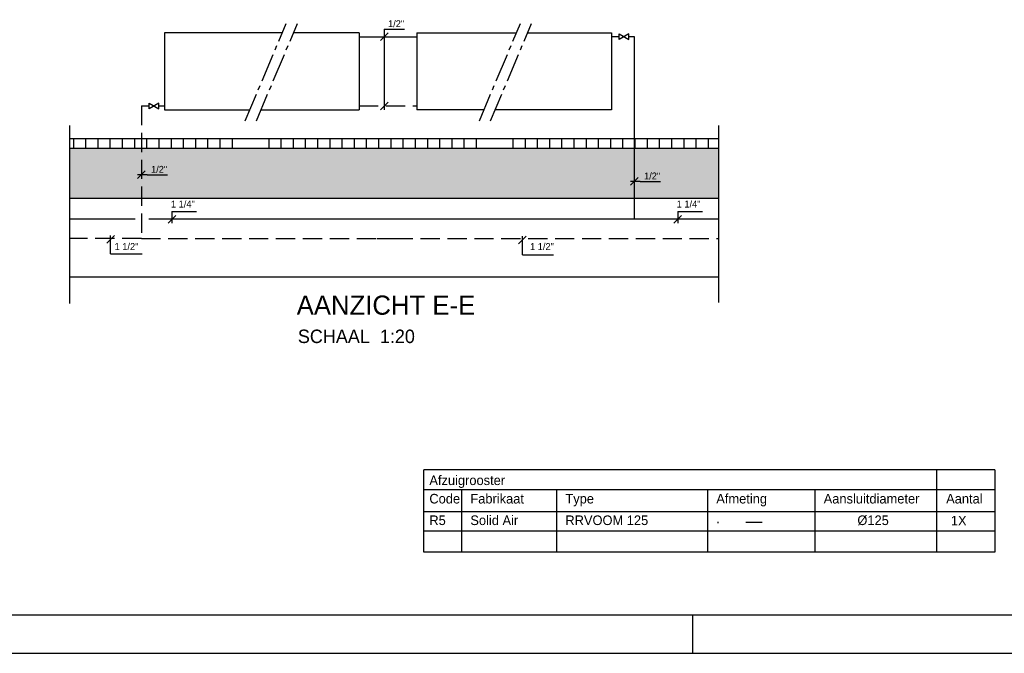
# Model space of a CAD drawing. Extents: x -36528 to 124080, y 290752 to 374852.
# Tile 45 of 66: x 64566 to 90178, y 290752 to 307248. Entities that reach past the tile are written whole.
import ezdxf

# ---------------------------------------------------------------- set-up
doc = ezdxf.new("R2010")
doc.units = 0
doc.header["$LTSCALE"] = 100
for name, pattern in [('2322107', [2000, 1000, 1000]), ('2322108', [7, 5, -2]), ('CENTER2', [11.25, 7.5, -1.25, 1.25, -1.25])]:
    doc.linetypes.add(name, pattern=pattern)
doc.layers.get('0').update_dxf_attribs({"linetype": 'CONTINUOUS'})
for name, color, linetype in [('00KAD025', 2, 'CONTINUOUS'), ('00KAD070', 5, 'CONTINUOUS'), ('BOUW', 8, 'CONTINUOUS'), ('WL561---', 4, 'CONTINUOUS'), ('WL561---_AANVOER', 4, 'CONTINUOUS'), ('WL561---_RETOUR', 4, 'CONTINUOUS'), ('WL570---', 3, 'CONTINUOUS'), ('WL570---_HULPLIJN', 1, 'CONTINUOUS'), ('WL570---_RETOUR', 3, 'CONTINUOUS'), ('WM561---', 1, 'CONTINUOUS'), ('WM570---', 1, 'CONTINUOUS')]:
    doc.layers.add(name, color=color, linetype=linetype)
doc.styles.add('BURO-018', font='BUROFONT.shx', dxfattribs={"height": 180})
doc.styles.add('BURO-025', font='BUROFONT.shx', dxfattribs={"height": 250})
doc.styles.add('BURO-035', font='BUROFONT.shx', dxfattribs={"height": 350})
doc.styles.add('BURO-050', font='BUROFONT.shx', dxfattribs={"height": 500})

# ---------------------------------------------------------------- blocks, each defined once
blk = doc.blocks.new('3048301')
at = {"color": 0, "linetype": 'CONTINUOUS'}
for p, q in [((-2.5, 1.5), (2.5, -1.5)), ((-2.5, -1.5), (-2.5, 1.5)), ((2.5, 1.5), (-2.5, -1.5)), ((2.5, -1.5), (2.5, 1.5))]:
    blk.add_line(p, q, dxfattribs=at)
at = {"color": 0, "linetype": 'CONTINUOUS', "style": 'BURO-018', "flags": 1}
blk.add_attdef('CV_MATCODE', (0, 0), '', height=1.8, dxfattribs=at)
blk = doc.blocks.new('*U110', base_point=(93730, 583390))
at = {"color": 0, "linetype": 'CONTINUOUS'}
for p, q in [((93830, 583490), (93630, 583290)), ((93880, 583390), (93630, 583390)), ((93880, 583390), (94410, 583390))]:
    blk.add_line(p, q, dxfattribs=at)
at = {"color": 0, "linetype": 'CONTINUOUS', "style": 'BURO-018'}
blk.add_text('1/2"', height=180, dxfattribs=at).set_placement((93980, 583440))
blk = doc.blocks.new('*U111', base_point=(100045, 585181))
at = {"color": 0, "linetype": 'CONTINUOUS'}
for p, q in [((100145, 587081), (99945, 586881)), ((100045, 587181), (100045, 585081)), ((100045, 587181), (100575, 587181)), ((100145, 585281), (99945, 585081))]:
    blk.add_line(p, q, dxfattribs=at)
at = {"color": 0, "linetype": 'CONTINUOUS', "style": 'BURO-018'}
blk.add_text('1/2"', height=180, dxfattribs=at).set_placement((100145, 587231))
blk = doc.blocks.new('*U109', base_point=(106554, 583217))
at = {"color": 0, "linetype": 'CONTINUOUS'}
for p, q in [((106654, 583317), (106454, 583117)), ((106704, 583217), (106454, 583217)), ((106704, 583217), (107234, 583217))]:
    blk.add_line(p, q, dxfattribs=at)
at = {"color": 0, "linetype": 'CONTINUOUS', "style": 'BURO-018'}
blk.add_text('1/2"', height=180, dxfattribs=at).set_placement((106804, 583267))

msp = doc.modelspace()

# ---------------------------------------------------------------- hatches: boundary and pattern name
at = {"layer": 'BOUW'}
h = msp.add_hatch(dxfattribs=at)
h.set_pattern_fill('AR-SAND', color=256, scale=5, style=0)
h.set_pattern_definition([(37.5, (-25997.2, -280178.38), (-8.000156, 244.70662), [0, -193.04, 0, -215.9, 0, -206.375]), (7.5, (-25997.2, -280178.38), (224.76164, 358.41255), [0, -104.14, 0, -173.99, 0, -66.675]), (327.5, (-26153.42, -280178.38), (395.496185, 0.71859), [0, -63.5, 0, -228.6, 0, -298.45]), (317.5, (-26153.4, -280178.38), (381.77823, 111.46466), [0, -31.75, 0, -149.86, 0, -171.45])])
h.paths.add_polyline_path([(67732.582, 302603.09), (67732.582, 303903.09), (65863.795, 303903.09), (65863.795, 302603.09)])
h.paths.add_polyline_path([(69140.273, 302603.09), (69140.273, 303903.09), (67732.582, 303903.09), (67732.582, 302603.09)])
h.paths.add_polyline_path([(76357.09, 302603.09), (76357.09, 303903.09), (69140.273, 303903.09), (69140.273, 302603.09)])
h.paths.add_polyline_path([(80556.692, 302603.09), (80556.692, 303903.09), (76357.09, 303903.09), (76357.09, 302603.09)])
h.paths.add_polyline_path([(80556.692, 303903.09), (80556.692, 302603.09), (82744.035, 302603.09), (82744.035, 303903.09)])
edge = h.paths.add_edge_path()
edge.add_line((67832.582, 303311.193), (67632.582, 303111.193))
h.paths.add_polyline_path([(67937.582, 303216.193), (68457.582, 303216.193), (68457.582, 303486.193), (67937.582, 303486.193)], flags=24)
edge = h.paths.add_edge_path()
edge.add_line((67882.582, 303211.193), (67632.582, 303211.193))
edge = h.paths.add_edge_path(flags=16)
edge.add_line((67882.582, 303211.193), (68412.582, 303211.193))
edge = h.paths.add_edge_path()
edge.add_line((80656.692, 303138.719), (80456.692, 302938.719))
h.paths.add_polyline_path([(80761.692, 303043.719), (81281.692, 303043.719), (81281.692, 303313.719), (80761.692, 303313.719)], flags=24)
edge = h.paths.add_edge_path()
edge.add_line((80706.692, 303038.719), (80456.692, 303038.719))
edge = h.paths.add_edge_path(flags=16)
edge.add_line((80706.692, 303038.719), (81236.692, 303038.719))

# ---------------------------------------------------------------- linework, layer by layer
at = {"color": 1, "linetype": 'CONTINUOUS'}
for p, q in [((68525.49, 302253.09), (68525.49, 301953.09)), ((68525.49, 302253.09), (69165.411, 302253.09)), ((81683.089, 302253.09), (81683.089, 301953.09)), ((81683.089, 302253.09), (82323.011, 302253.09)), ((68625.49, 302153.09), (68425.49, 301953.09)), ((81783.089, 302153.09), (81583.089, 301953.09)), ((67032.041, 301630.851), (66832.041, 301430.851)), ((66932.041, 301150.851), (66932.041, 301630.851)), ((77744.549, 301608.612), (77544.549, 301408.612)), ((77644.549, 301128.612), (77644.549, 301608.612)), ((66932.041, 301150.851), (67754.627, 301150.851)), ((77644.549, 301128.612), (78449.792, 301128.612))]:
    msp.add_line(p, q, dxfattribs=at)
at = {"layer": '00KAD025', "linetype": 'CONTINUOUS'}
for p, q in [((82079.808, 290752.102), (82079.808, 291752.102)), ((-36528, 290752.102), (124079.808, 290752.102))]:
    msp.add_line(p, q, dxfattribs=at)
at = {"layer": '00KAD070', "linetype": 'CONTINUOUS'}
msp.add_line((-35528, 291752.102), (123079.808, 291752.102), dxfattribs=at)
at = {"layer": 'WL561---_AANVOER', "linetype": '2322107'}
for p, q in [((73393.196, 306803.09), (74893.196, 306803.09)), ((80156.692, 306803.09), (79956.692, 306803.09)), ((80556.692, 306803.09), (80406.692, 306803.09)), ((80556.692, 302053.09), (80556.692, 306803.09)), ((67566.841, 302053.09), (65863.795, 302053.09)), ((73993.196, 302053.09), (67924.845, 302053.09)), ((80556.692, 302053.09), (73993.196, 302053.09)), ((82744.035, 302053.09), (80556.692, 302053.09))]:
    msp.add_line(p, q, dxfattribs=at)
at = {"layer": 'WL561---_RETOUR', "linetype": '2322108'}
for p, q in [((67732.582, 305003.09), (67732.582, 301553.09)), ((67732.582, 305003.09), (67932.582, 305003.09)), ((68182.582, 305003.09), (68333.271, 305003.09)), ((73393.196, 305003.09), (74893.196, 305003.09)), ((67732.582, 301553.09), (65863.795, 301553.09)), ((67732.582, 301553.09), (73858.128, 301553.09)), ((73858.128, 301553.09), (74293.196, 301553.09)), ((74293.196, 301553.09), (82744.035, 301553.09))]:
    msp.add_line(p, q, dxfattribs=at)
at = {"layer": 'WL570---', "color": 8, "linetype": 'CENTER2'}
for p, q in [((70432.103, 304617.147), (71500.382, 307151.078)), ((70724.149, 304617.147), (71792.428, 307151.078)), ((76522.416, 304617.147), (77590.695, 307151.078)), ((76814.461, 304617.147), (77882.741, 307151.078))]:
    msp.add_line(p, q, dxfattribs=at)
at = {"layer": 'WL570---', "color": 1}
for p, q in [((71395.833, 306903.09), (68333.271, 306903.09)), ((68333.271, 306903.09), (68333.271, 304903.09)), ((73393.196, 306903.09), (71687.878, 306903.09)), ((74893.196, 306903.09), (77486.146, 306903.09)), ((77778.191, 306903.09), (79956.692, 306903.09)), ((79956.692, 306903.09), (79956.692, 304903.09)), ((68333.271, 304903.09), (70552.654, 304903.09)), ((70844.699, 304903.09), (73393.196, 304903.09)), ((76642.967, 304903.09), (74893.196, 304903.09)), ((79956.692, 304903.09), (76935.012, 304903.09))]:
    msp.add_line(p, q, dxfattribs=at)
at = {"layer": 'WL570---', "color": 8}
for p, q in [((65863.795, 304489.612), (65863.795, 299856.049)), ((82744.035, 304489.612), (82744.035, 299883.962)), ((65863.795, 304153.09), (82744.035, 304153.09)), ((65971.37, 303903.09), (65971.37, 304153.09)), ((66288.87, 303903.09), (66288.87, 304153.09)), ((66606.37, 303903.09), (66606.37, 304153.09)), ((66923.87, 303903.09), (66923.87, 304153.09)), ((67241.37, 303903.09), (67241.37, 304153.09)), ((67558.87, 303903.09), (67558.87, 304153.09)), ((67876.37, 303903.09), (67876.37, 304153.09)), ((68193.87, 303903.09), (68193.87, 304153.09)), ((68511.37, 303903.09), (68511.37, 304153.09)), ((68828.87, 303903.09), (68828.87, 304153.09)), ((69146.37, 303903.09), (69146.37, 304153.09)), ((69463.87, 303903.09), (69463.87, 304153.09)), ((69781.37, 303903.09), (69781.37, 304153.09)), ((70098.87, 303903.09), (70098.87, 304153.09)), ((71051.37, 303903.09), (71051.37, 304153.09)), ((71368.87, 303903.09), (71368.87, 304153.09)), ((71686.37, 303903.09), (71686.37, 304153.09)), ((72003.87, 303903.09), (72003.87, 304153.09)), ((72321.37, 303903.09), (72321.37, 304153.09)), ((72638.87, 303903.09), (72638.87, 304153.09)), ((72956.37, 303903.09), (72956.37, 304153.09)), ((73273.87, 303903.09), (73273.87, 304153.09)), ((73591.37, 303903.09), (73591.37, 304153.09)), ((73908.87, 303903.09), (73908.87, 304153.09)), ((74226.37, 303903.09), (74226.37, 304153.09)), ((74543.87, 303903.09), (74543.87, 304153.09)), ((74861.37, 303903.09), (74861.37, 304153.09)), ((75178.87, 303903.09), (75178.87, 304153.09)), ((75496.37, 303903.09), (75496.37, 304153.09)), ((75813.87, 303903.09), (75813.87, 304153.09)), ((76131.37, 303903.09), (76131.37, 304153.09)), ((76448.87, 303903.09), (76448.87, 304153.09)), ((77401.37, 303903.09), (77401.37, 304153.09)), ((77718.87, 303903.09), (77718.87, 304153.09)), ((78036.37, 303903.09), (78036.37, 304153.09)), ((78353.87, 303903.09), (78353.87, 304153.09)), ((78671.37, 303903.09), (78671.37, 304153.09)), ((78988.87, 303903.09), (78988.87, 304153.09)), ((79306.37, 303903.09), (79306.37, 304153.09)), ((79623.87, 303903.09), (79623.87, 304153.09)), ((79941.37, 303903.09), (79941.37, 304153.09)), ((80258.87, 303903.09), (80258.87, 304153.09)), ((80576.37, 303903.09), (80576.37, 304153.09)), ((80893.87, 303903.09), (80893.87, 304153.09)), ((81211.37, 303903.09), (81211.37, 304153.09)), ((81528.87, 303903.09), (81528.87, 304153.09)), ((81846.37, 303903.09), (81846.37, 304153.09)), ((82163.87, 303903.09), (82163.87, 304153.09)), ((82481.37, 303903.09), (82481.37, 304153.09)), ((65863.795, 303903.09), (82744.035, 303903.09)), ((65863.795, 302603.09), (82744.035, 302603.09)), ((65863.795, 300553.09), (82744.035, 300553.09))]:
    msp.add_line(p, q, dxfattribs=at)
at = {"layer": 'WL570---'}
msp.add_line((83455.616, 294167.244), (83881.434, 294167.244), dxfattribs=at)
at = {"layer": 'WL570---_HULPLIJN', "color": 150, "linetype": 'CONTINUOUS'}
for p, q in [((89933.2, 295533.285), (75079.637, 295533.285)), ((75079.637, 293384.086), (75079.637, 295533.285)), ((88412.496, 295533.285), (88412.496, 293384.086)), ((89933.2, 295533.285), (89933.2, 293384.086)), ((89933.2, 295005.317), (75079.637, 295005.317)), ((76065.078, 293384.086), (76065.078, 295005.317)), ((78536.672, 293384.086), (78536.672, 295005.317)), ((82462.246, 293384.086), (82462.246, 295005.317)), ((85255.485, 293384.086), (85255.485, 295005.317)), ((89933.2, 294435.507), (75079.637, 294435.507)), ((89933.2, 293934.83), (75079.637, 293934.83)), ((89933.2, 293384.086), (75079.637, 293384.086))]:
    msp.add_line(p, q, dxfattribs=at)
at = {"layer": 'WM570---'}
for p, q in [((73393.196, 306903.09), (73393.196, 304903.09)), ((74893.196, 306903.09), (74893.196, 304903.09))]:
    msp.add_line(p, q, dxfattribs=at)

# ---------------------------------------------------------------- block references
at = {"layer": 'WL561---', "color": 1, "xscale": 50, "yscale": 50, "zscale": 50}
for p in [(80281.692, 306803.09), (68057.582, 305003.09)]:
    msp.add_blockref('3048301', p, dxfattribs=at)
at = {"layer": 'WM561---'}
for name, p in [('*U111', (74047.368, 305003.09)), ('*U110', (67732.582, 303211.193)), ('*U109', (80556.692, 303038.719))]:
    msp.add_blockref(name, p, dxfattribs=at)

# ---------------------------------------------------------------- texts
at = {"color": 1, "linetype": 'CONTINUOUS', "style": 'BURO-018'}
for s, p in [('1 1/4"', (68500.196, 302357.262)), ('1 1/4"', (81654.797, 302357.262)), ('1 1/2"', (67033.559, 301252.184)), ('1 1/2"', (77841.542, 301252.184))]:
    msp.add_text(s, height=180, dxfattribs=at).set_placement(p)
at = {"layer": 'WL570---_HULPLIJN', "color": 1, "linetype": 'CONTINUOUS', "style": 'BURO-025'}
for s, p in [('Afzuigrooster', (75222.419, 295132.739)), ('Code', (75222.419, 294652.901)), ('Fabrikaat', (76288.929, 294652.901)), ('Type', (78760.524, 294652.901)), ('Afmeting', (82686.097, 294652.901)), ('Aansluitdiameter', (85479.337, 294652.901)), ('Aantal', (88664.812, 294652.901)), ('R5', (75222.419, 294091.206)), ('Solid Air', (76288.929, 294091.206)), ('RRVOOM 125', (78760.524, 294091.206)), ('%%C125', (86355.978, 294091.206)), ('1X', (88787.355, 294081.436)), ('.', (82686.097, 294140.24))]:
    msp.add_text(s, height=250, dxfattribs=at).set_placement(p)
at = {"layer": 'WL570---_RETOUR', "color": 4, "style": 'BURO-050'}
msp.add_text('AANZICHT E-E', height=500, dxfattribs=at).set_placement((71771.893, 299566.129))
at = {"layer": 'WL570---_RETOUR', "color": 3, "style": 'BURO-035'}
msp.add_text('SCHAAL  1:20', height=350, dxfattribs=at).set_placement((71801.913, 298829.466))

doc.saveas('drawing.dxf')
